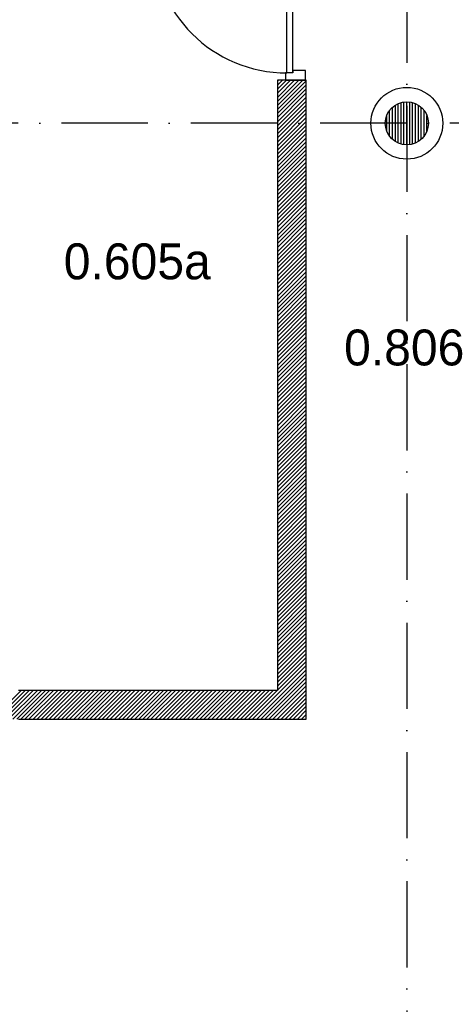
# Model space of a CAD drawing. Header units: millimetres. Extents: x -6587 to 170951, y 244 to 951952.
# Tile 36 of 102: x 72400 to 75402, y 42633 to 49490. Entities that reach past the tile are written whole.
import ezdxf

# ---------------------------------------------------------------- set-up
doc = ezdxf.new("R2010")
doc.units = ezdxf.units.MM
doc.header["$LTSCALE"] = 100
doc.linetypes.add('DASHDOT', pattern=[9, 6, -1.5, 0, -1.5])
doc.layers.add('AL$7----_STRAMIEN', color=1, linetype='DASHDOT')
doc.layers.add('BOUW', color=8, linetype='CONTINUOUS')
doc.styles.add('BURO-025', font='BUROFONT.shx', dxfattribs={"height": 250})

msp = doc.modelspace()

# ---------------------------------------------------------------- hatches: boundary and pattern name
at = {"layer": 'BOUW'}
h = msp.add_hatch(dxfattribs=at)
h.set_pattern_fill('GEWPBET', color=256, scale=100, angle=90, style=0)
h.set_pattern_definition([(90, (75092.838, 48768.749), (-20, 1e-15), [])])
edge = h.paths.add_edge_path()
edge.add_arc((75092.8, 48768.7), 150, 0, 360)

# ---------------------------------------------------------------- linework, layer by layer
at = {"layer": 'AL$7----_STRAMIEN', "color": 1}
for p, q in [((75092.8, 77693.7), (75092.8, 5951.5)), ((93992.8, 48768.7), (4198.5, 48768.7))]:
    msp.add_line(p, q, dxfattribs=at)
at = {"layer": 'BOUW'}
for p, q in [((74192.8, 49068.9), (74192.8, 44818.9)), ((74192.8, 48892.7), (74369, 49068.9)), ((74192.8, 48921), (74340.7, 49068.9)), ((74192.8, 48949.3), (74312.4, 49068.9)), ((74192.8, 48977.6), (74284.2, 49068.9)), ((74192.8, 49005.9), (74255.9, 49068.9)), ((74192.8, 49034.1), (74227.6, 49068.9)), ((74192.8, 49062.4), (74199.3, 49068.9)), ((74392.8, 49068.9), (74192.8, 49068.9)), ((74192.8, 48864.4), (74392.8, 49064.4)), ((74192.8, 48836.2), (74392.8, 49036.2)), ((74392.8, 44618.9), (74392.8, 49068.9)), ((74192.8, 48807.9), (74392.8, 49007.9)), ((74192.8, 48779.6), (74392.8, 48979.6)), ((74192.8, 48751.3), (74392.8, 48951.3)), ((74192.8, 48723), (74392.8, 48923)), ((74192.8, 48694.7), (74392.8, 48894.7)), ((74192.8, 48666.4), (74392.8, 48866.4)), ((74192.8, 48638.2), (74392.8, 48838.2)), ((74192.8, 48609.9), (74392.8, 48809.9)), ((74192.8, 48581.6), (74392.8, 48781.6)), ((74192.8, 48553.3), (74392.8, 48753.3)), ((74192.8, 48525), (74392.8, 48725)), ((74192.8, 48496.7), (74392.8, 48696.7)), ((74192.8, 48468.5), (74392.8, 48668.5)), ((74192.8, 48440.2), (74392.8, 48640.2)), ((74192.8, 48411.9), (74392.8, 48611.9)), ((74192.8, 48383.6), (74392.8, 48583.6)), ((74192.8, 48355.3), (74392.8, 48555.3)), ((74192.8, 48327), (74392.8, 48527)), ((74192.8, 48298.8), (74392.8, 48498.8)), ((74192.8, 48270.5), (74392.8, 48470.5)), ((74192.8, 48242.2), (74392.8, 48442.2)), ((74192.8, 48213.9), (74392.8, 48413.9)), ((74192.8, 48185.6), (74392.8, 48385.6)), ((74192.8, 48157.3), (74392.8, 48357.3)), ((74192.8, 48129), (74392.8, 48329)), ((74192.8, 48100.8), (74392.8, 48300.8)), ((74192.8, 48072.5), (74392.8, 48272.5)), ((74192.8, 48044.2), (74392.8, 48244.2)), ((74192.8, 48015.9), (74392.8, 48215.9)), ((74192.8, 47987.6), (74392.8, 48187.6)), ((74192.8, 47959.3), (74392.8, 48159.3)), ((74192.8, 47931.1), (74392.8, 48131.1)), ((74192.8, 47902.8), (74392.8, 48102.8)), ((74192.8, 47874.5), (74392.8, 48074.5)), ((74192.8, 47846.2), (74392.8, 48046.2)), ((74192.8, 47817.9), (74392.8, 48017.9)), ((74192.8, 47789.6), (74392.8, 47989.6)), ((74192.8, 47761.4), (74392.8, 47961.4)), ((74192.8, 47733.1), (74392.8, 47933.1)), ((74192.8, 47704.8), (74392.8, 47904.8)), ((74192.8, 47676.5), (74392.8, 47876.5)), ((74192.8, 47648.2), (74392.8, 47848.2)), ((74192.8, 47619.9), (74392.8, 47819.9)), ((74192.8, 47591.6), (74392.8, 47791.6)), ((74192.8, 47563.4), (74392.8, 47763.4)), ((74192.8, 47535.1), (74392.8, 47735.1)), ((74192.8, 47506.8), (74392.8, 47706.8)), ((74192.8, 47478.5), (74392.8, 47678.5)), ((74192.8, 47450.2), (74392.8, 47650.2)), ((74192.8, 47421.9), (74392.8, 47621.9)), ((74192.8, 47393.7), (74392.8, 47593.7)), ((74192.8, 47365.4), (74392.8, 47565.4)), ((74192.8, 47337.1), (74392.8, 47537.1)), ((74192.8, 47308.8), (74392.8, 47508.8)), ((74192.8, 47280.5), (74392.8, 47480.5)), ((74192.8, 47252.2), (74392.8, 47452.2)), ((74192.8, 47224), (74392.8, 47424)), ((74192.8, 47195.7), (74392.8, 47395.7)), ((74192.8, 47167.4), (74392.8, 47367.4)), ((74192.8, 47139.1), (74392.8, 47339.1)), ((74192.8, 47110.8), (74392.8, 47310.8)), ((74192.8, 47082.5), (74392.8, 47282.5)), ((74192.8, 47054.2), (74392.8, 47254.2)), ((74192.8, 47026), (74392.8, 47226)), ((74192.8, 46997.7), (74392.8, 47197.7)), ((74192.8, 46969.4), (74392.8, 47169.4)), ((74192.8, 46941.1), (74392.8, 47141.1)), ((74192.8, 46912.8), (74392.8, 47112.8)), ((74192.8, 46884.5), (74392.8, 47084.5)), ((74192.8, 46856.3), (74392.8, 47056.3)), ((74192.8, 46828), (74392.8, 47028)), ((74192.8, 46799.7), (74392.8, 46999.7)), ((74192.8, 46771.4), (74392.8, 46971.4)), ((74192.8, 46743.1), (74392.8, 46943.1)), ((74192.8, 46714.8), (74392.8, 46914.8)), ((74192.8, 46686.5), (74392.8, 46886.5)), ((74192.8, 46658.3), (74392.8, 46858.3)), ((74192.8, 46630), (74392.8, 46830)), ((74192.8, 46601.7), (74392.8, 46801.7)), ((74192.8, 46573.4), (74392.8, 46773.4)), ((74192.8, 46545.1), (74392.8, 46745.1)), ((74192.8, 46516.8), (74392.8, 46716.8)), ((74192.8, 46488.6), (74392.8, 46688.6)), ((74192.8, 46460.3), (74392.8, 46660.3)), ((74192.8, 46432), (74392.8, 46632)), ((74192.8, 46403.7), (74392.8, 46603.7)), ((74192.8, 46375.4), (74392.8, 46575.4)), ((74192.8, 46347.1), (74392.8, 46547.1)), ((74192.8, 46318.9), (74392.8, 46518.9)), ((74192.8, 46290.6), (74392.8, 46490.6)), ((74192.8, 46262.3), (74392.8, 46462.3)), ((74192.8, 46234), (74392.8, 46434)), ((74192.8, 46205.7), (74392.8, 46405.7)), ((74192.8, 46177.4), (74392.8, 46377.4)), ((74192.8, 46149.1), (74392.8, 46349.1)), ((74192.8, 46120.9), (74392.8, 46320.9)), ((74192.8, 46092.6), (74392.8, 46292.6)), ((74192.8, 46064.3), (74392.8, 46264.3)), ((74192.8, 46036), (74392.8, 46236)), ((74192.8, 46007.7), (74392.8, 46207.7)), ((74192.8, 45979.4), (74392.8, 46179.4)), ((74192.8, 45951.2), (74392.8, 46151.2)), ((74192.8, 45922.9), (74392.8, 46122.9)), ((74192.8, 45894.6), (74392.8, 46094.6)), ((74192.8, 45866.3), (74392.8, 46066.3)), ((74192.8, 45838), (74392.8, 46038)), ((74192.8, 45809.7), (74392.8, 46009.7)), ((74192.8, 45781.5), (74392.8, 45981.5)), ((74192.8, 45753.2), (74392.8, 45953.2)), ((74192.8, 45724.9), (74392.8, 45924.9)), ((74192.8, 45696.6), (74392.8, 45896.6)), ((74192.8, 45668.3), (74392.8, 45868.3)), ((74192.8, 45640), (74392.8, 45840)), ((74192.8, 45611.7), (74392.8, 45811.7)), ((74192.8, 45583.5), (74392.8, 45783.5)), ((74192.8, 45555.2), (74392.8, 45755.2)), ((74192.8, 45526.9), (74392.8, 45726.9)), ((74192.8, 45498.6), (74392.8, 45698.6)), ((74192.8, 45470.3), (74392.8, 45670.3)), ((74192.8, 45442), (74392.8, 45642)), ((74192.8, 45413.8), (74392.8, 45613.8)), ((74192.8, 45385.5), (74392.8, 45585.5)), ((74192.8, 45357.2), (74392.8, 45557.2)), ((74192.8, 45328.9), (74392.8, 45528.9)), ((74192.8, 45300.6), (74392.8, 45500.6)), ((74192.8, 45272.3), (74392.8, 45472.3)), ((74192.8, 45244.1), (74392.8, 45444.1)), ((74192.8, 45215.8), (74392.8, 45415.8)), ((74192.8, 45187.5), (74392.8, 45387.5)), ((74192.8, 45159.2), (74392.8, 45359.2)), ((74192.8, 45130.9), (74392.8, 45330.9)), ((74192.8, 45102.6), (74392.8, 45302.6)), ((74192.8, 45074.3), (74392.8, 45274.3)), ((74192.8, 45046.1), (74392.8, 45246.1)), ((74192.8, 45017.8), (74392.8, 45217.8)), ((74192.8, 44989.5), (74392.8, 45189.5)), ((74192.8, 44961.2), (74392.8, 45161.2)), ((74192.8, 44932.9), (74392.8, 45132.9)), ((74192.8, 44904.6), (74392.8, 45104.6)), ((74192.8, 44876.4), (74392.8, 45076.4)), ((74020.2, 44618.9), (74392.8, 44991.5)), ((74192.8, 44848.1), (74392.8, 45048.1)), ((74192.8, 44819.8), (74392.8, 45019.8)), ((74048.5, 44618.9), (74392.8, 44963.2)), ((74076.8, 44618.9), (74392.8, 44934.9)), ((74105.1, 44618.9), (74392.8, 44906.7)), ((74133.4, 44618.9), (74392.8, 44878.4)), ((74161.6, 44618.9), (74392.8, 44850.1)), ((72210, 44618.9), (72410, 44818.9)), ((72238.3, 44618.9), (72438.3, 44818.9)), ((72266.6, 44618.9), (72466.6, 44818.9)), ((72294.9, 44618.9), (72494.9, 44818.9)), ((72323.2, 44618.9), (72523.2, 44818.9)), ((72351.5, 44618.9), (72551.5, 44818.9)), ((72379.7, 44618.9), (72579.7, 44818.9)), ((74192.8, 44818.9), (72392.8, 44818.9)), ((72408, 44618.9), (72608, 44818.9)), ((72436.3, 44618.9), (72636.3, 44818.9)), ((72464.6, 44618.9), (72664.6, 44818.9)), ((72492.9, 44618.9), (72692.9, 44818.9)), ((72521.2, 44618.9), (72721.2, 44818.9)), ((72549.4, 44618.9), (72749.4, 44818.9)), ((72577.7, 44618.9), (72777.7, 44818.9)), ((72606, 44618.9), (72806, 44818.9)), ((72634.3, 44618.9), (72834.3, 44818.9)), ((72662.6, 44618.9), (72862.6, 44818.9)), ((72690.9, 44618.9), (72890.9, 44818.9)), ((72719.1, 44618.9), (72919.1, 44818.9)), ((72747.4, 44618.9), (72947.4, 44818.9)), ((72775.7, 44618.9), (72975.7, 44818.9)), ((72804, 44618.9), (73004, 44818.9)), ((72832.3, 44618.9), (73032.3, 44818.9)), ((72860.6, 44618.9), (73060.6, 44818.9)), ((72888.9, 44618.9), (73088.9, 44818.9)), ((72917.1, 44618.9), (73117.1, 44818.9)), ((72945.4, 44618.9), (73145.4, 44818.9)), ((72973.7, 44618.9), (73173.7, 44818.9)), ((73002, 44618.9), (73202, 44818.9)), ((73030.3, 44618.9), (73230.3, 44818.9)), ((73058.6, 44618.9), (73258.6, 44818.9)), ((73086.8, 44618.9), (73286.8, 44818.9)), ((73115.1, 44618.9), (73315.1, 44818.9)), ((73143.4, 44618.9), (73343.4, 44818.9)), ((73171.7, 44618.9), (73371.7, 44818.9)), ((73200, 44618.9), (73400, 44818.9)), ((73228.3, 44618.9), (73428.3, 44818.9)), ((73256.5, 44618.9), (73456.5, 44818.9)), ((73284.8, 44618.9), (73484.8, 44818.9)), ((73313.1, 44618.9), (73513.1, 44818.9)), ((73341.4, 44618.9), (73541.4, 44818.9)), ((73369.7, 44618.9), (73569.7, 44818.9)), ((73398, 44618.9), (73598, 44818.9)), ((73426.3, 44618.9), (73626.3, 44818.9)), ((73454.5, 44618.9), (73654.5, 44818.9)), ((73482.8, 44618.9), (73682.8, 44818.9)), ((73511.1, 44618.9), (73711.1, 44818.9)), ((73539.4, 44618.9), (73739.4, 44818.9)), ((73567.7, 44618.9), (73767.7, 44818.9)), ((73596, 44618.9), (73796, 44818.9)), ((73624.2, 44618.9), (73824.2, 44818.9)), ((73652.5, 44618.9), (73852.5, 44818.9)), ((73680.8, 44618.9), (73880.8, 44818.9)), ((73709.1, 44618.9), (73909.1, 44818.9)), ((73737.4, 44618.9), (73937.4, 44818.9)), ((73765.7, 44618.9), (73965.7, 44818.9)), ((73793.9, 44618.9), (73993.9, 44818.9)), ((73822.2, 44618.9), (74022.2, 44818.9)), ((73850.5, 44618.9), (74050.5, 44818.9)), ((73878.8, 44618.9), (74078.8, 44818.9)), ((73907.1, 44618.9), (74107.1, 44818.9)), ((73935.4, 44618.9), (74135.4, 44818.9)), ((73963.7, 44618.9), (74163.7, 44818.9)), ((73991.9, 44618.9), (74191.9, 44818.9)), ((74189.9, 44618.9), (74392.8, 44821.8)), ((74218.2, 44618.9), (74392.8, 44793.5)), ((74246.5, 44618.9), (74392.8, 44765.2)), ((74274.8, 44618.9), (74392.8, 44736.9)), ((74303.1, 44618.9), (74392.8, 44708.7)), ((74331.3, 44618.9), (74392.8, 44680.4)), ((74359.6, 44618.9), (74392.8, 44652.1)), ((72392.8, 44618.9), (74392.8, 44618.9)), ((74387.9, 44618.9), (74392.8, 44623.8))]:
    msp.add_line(p, q, dxfattribs=at)
for points in [[(74259.3, 49118.9), (74259.3, 50052.9)], [(74299.3, 49118.9), (74299.3, 50052.9)], [(74248.3, 49068.9), (74387.3, 49068.9), (74387.3, 49135.9), (74299.3, 49135.9), (74299.3, 49118.9), (74248.3, 49118.9), (74248.3, 49068.9)]]:
    msp.add_lwpolyline(points, dxfattribs=at)
for radius in [250, 150]:
    msp.add_circle((75092.8, 48768.7), radius, dxfattribs=at)
msp.add_arc((74259.3, 50052.9), 934, 180, 270, dxfattribs=at)

# ---------------------------------------------------------------- texts
at = {"layer": 'BOUW', "style": 'BURO-025'}
for s, p in [('0.605a', (72706.7, 47682.1)), ('0.806', (74656.3, 47082.2))]:
    msp.add_text(s, height=250, dxfattribs=at).set_placement(p)

doc.saveas('drawing.dxf')
